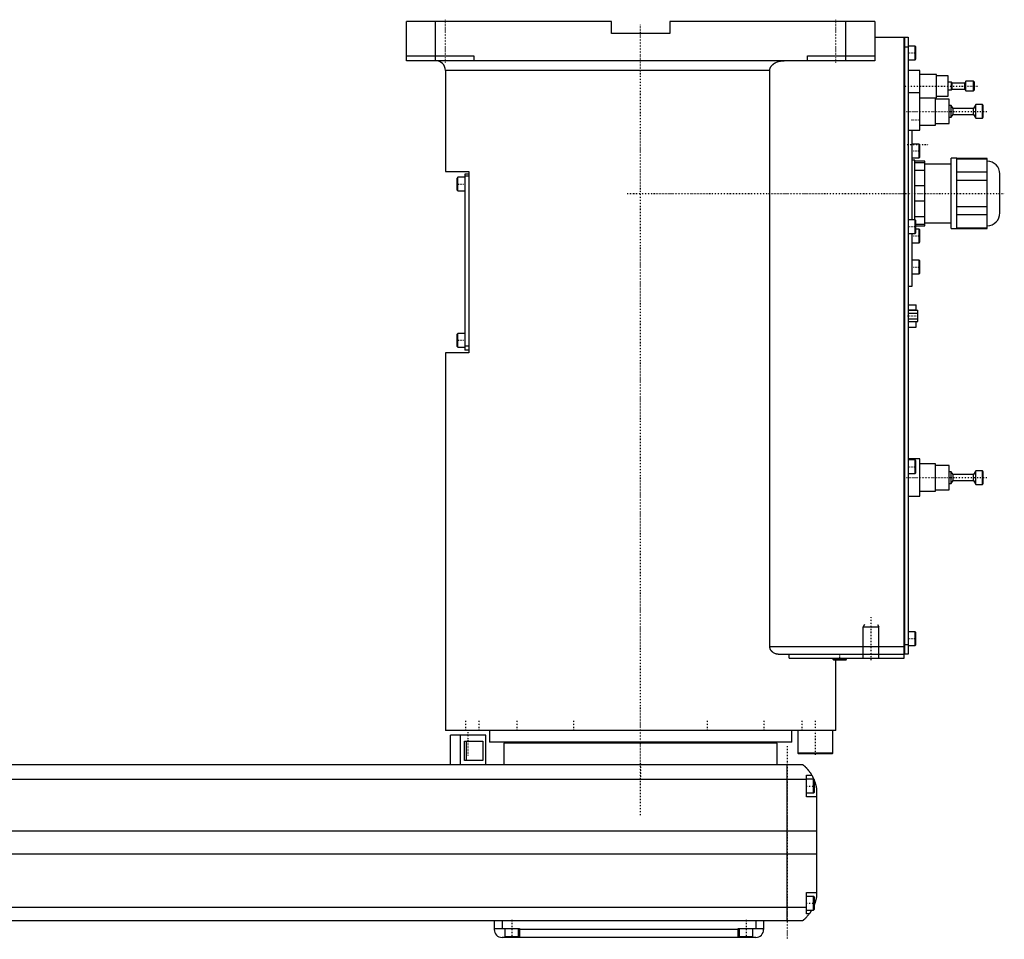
# Model space of a CAD drawing. Extents: x -906 to 186, y -123 to 447.
# Tile 3 of 3: x -318 to 186, y -82 to 389. Entities that reach past the tile are written whole.
import ezdxf

# ---------------------------------------------------------------- set-up
doc = ezdxf.new("R2010")
doc.units = 0
doc.linetypes.add('CENTER', pattern=[1.5, 0.45, -0.5, 0.05, -0.5])
for name, color, linetype in [('AM_0', 7, 'CONTINUOUS'), ('AM_10', 7, 'CONTINUOUS'), ('AM_7', 7, 'CENTER')]:
    doc.layers.add(name, color=color, linetype=linetype)

msp = doc.modelspace()

# ---------------------------------------------------------------- linework, layer by layer
at = {"layer": 'AM_0', "color": 7, "linetype": 'CONTINUOUS'}
for p, q in [((-120, 368), (-120, 388)), ((-15, 388), (-120, 388)), ((-105, 368), (-105, 388)), ((-15, 382), (-15, 388)), ((15, 388), (15, 382)), ((120, 388), (15, 388)), ((105, 368), (105, 388)), ((120, 388), (120, 368)), ((15, 382), (-15, 382)), ((120, 380), (135, 380)), ((135, 62), (135, 380)), ((135, 379.95), (135.05, 379.95)), ((135.05, 380), (135.05, 64)), ((135.05, 380), (137, 380)), ((137, 380), (137, 64)), ((135, 374.95), (135.05, 374.95)), ((137, 375), (135.05, 375)), ((140.6, 375.5), (137, 375.5)), ((141, 375.1), (140.6, 375.5)), ((140.6, 368.5), (140.6, 375.5)), ((141, 368.9), (141, 375.1)), ((-120, 370.5), (-85.5, 370.5)), ((-85.5, 370.5), (-85.5, 368)), ((85.5, 368), (85.5, 370.5)), ((85.5, 370.5), (120, 370.5)), ((137, 368.5), (140.6, 368.5)), ((140.6, 368.5), (141, 368.9)), ((120, 368), (-120, 368)), ((-100, 363), (-100, 311.3)), ((66.14, 363), (-100, 363)), ((66.14, 68), (66.14, 363)), ((143, 363), (137, 363)), ((143, 332.5), (143, 363)), ((151.5, 361), (143, 361)), ((151.5, 349), (151.5, 361)), ((157.5, 360.25), (151.5, 360.25)), ((157.5, 349.75), (157.5, 360.25)), ((159.2, 357), (157.5, 357)), ((159.5, 356.5), (159.2, 357)), ((159.2, 353), (159.2, 357)), ((159.2, 353), (159.5, 353.5)), ((166, 356.5), (159.5, 356.5)), ((159.5, 353.5), (159.5, 356.5)), ((159.5, 353.5), (166, 353.5)), ((166.6, 357.5), (166, 356.5)), ((166, 353.5), (166, 356.5)), ((166, 353.5), (166.6, 352.5)), ((170.5, 357.5), (166.6, 357.5)), ((166.6, 352.5), (166.6, 357.5)), ((171, 357), (170.5, 357.5)), ((170.5, 352.5), (170.5, 357.5)), ((171, 353), (171, 357)), ((143, 351.5), (137, 351.5)), ((143, 349), (151.5, 349)), ((151, 335), (151, 349)), ((158, 348.25), (151, 348.25)), ((151.5, 349.75), (157.5, 349.75)), ((157.5, 353), (159.2, 353)), ((158, 335.75), (158, 348.25)), ((166.6, 352.5), (170.5, 352.5)), ((170.5, 352.5), (171, 353)), ((159.1, 345), (158, 345)), ((160, 343.5), (159.1, 345)), ((159.1, 339), (159.1, 345)), ((170.5, 343.5), (160, 343.5)), ((160, 340.5), (160, 343.5)), ((171.7, 345.5), (170.5, 343.5)), ((170.5, 340.5), (170.5, 343.5)), ((175, 345.5), (171.7, 345.5)), ((171.7, 338.5), (171.7, 345.5)), ((175.5, 345), (175, 345.5)), ((175, 338.5), (175, 345.5)), ((175.5, 339), (175.5, 345)), ((158, 339), (159.1, 339)), ((159.1, 339), (160, 340.5)), ((160, 340.5), (170.5, 340.5)), ((170.5, 340.5), (171.7, 338.5)), ((171.7, 338.5), (175, 338.5)), ((175, 338.5), (175.5, 339)), ((143, 335), (151, 335)), ((151, 335.75), (158, 335.75)), ((137, 332.5), (143, 332.5)), ((139, 286.5), (139, 332.5)), ((142.6, 325.25), (139, 325.25)), ((143, 324.85), (142.6, 325.25)), ((142.6, 318.25), (142.6, 325.25)), ((143, 318.65), (143, 324.85)), ((139, 318.25), (142.6, 318.25)), ((142.6, 318.25), (143, 318.65)), ((162, 318), (159, 318)), ((159, 282), (159, 318)), ((162, 282), (162, 318)), ((177.5, 317.88), (162, 317.88)), ((162, 317.73), (177.5, 317.73)), ((177.5, 282.12), (177.5, 317.88)), ((140.5, 317), (139, 317)), ((140.5, 286.49), (140.5, 317)), ((145.5, 316.5), (140.5, 316.5)), ((140.5, 315.87), (145.5, 315.87)), ((145.5, 283.5), (145.5, 316.5)), ((159, 315), (145.5, 315)), ((-100, 311.3), (-88, 311.3)), ((-93.6, 308.3), (-94, 307.9)), ((-94, 301.7), (-94, 307.9)), ((-90, 308.3), (-93.6, 308.3)), ((-93.6, 301.3), (-93.6, 308.3)), ((-88, 309.8), (-90, 309.8)), ((-90, 309.8), (-90, 219.8)), ((-88, 308.8), (-90, 308.8)), ((-88, 311.3), (-88, 218.3)), ((145.5, 311.84), (140.5, 311.84)), ((177.5, 310.85), (162, 310.85)), ((184, 290), (184, 310)), ((140.5, 304.03), (145.5, 304.03)), ((162, 306.88), (177.5, 306.88)), ((-94, 301.7), (-93.6, 301.3)), ((-93.6, 301.3), (-90, 301.3)), ((145.5, 295.97), (140.5, 295.97)), ((177.5, 293.12), (162, 293.12)), ((140.5, 288.16), (145.5, 288.16)), ((162, 289.15), (177.5, 289.15)), ((140.6, 286.5), (137, 286.5)), ((141, 286.1), (140.6, 286.5)), ((140.6, 279.5), (140.6, 286.5)), ((141, 279.9), (141, 286.1)), ((145.5, 284.13), (141, 284.13)), ((141, 283.5), (145.5, 283.5)), ((145.5, 285), (159, 285)), ((137, 279.5), (140.6, 279.5)), ((139, 252.5), (139, 279.5)), ((140.6, 279.5), (141, 279.9)), ((142.6, 281.75), (141, 281.75)), ((143, 281.35), (142.6, 281.75)), ((142.6, 274.75), (142.6, 281.75)), ((143, 275.15), (143, 281.35)), ((159, 282), (162, 282)), ((177.5, 282.27), (162, 282.27)), ((162, 282.12), (177.5, 282.12)), ((139, 274.75), (142.6, 274.75)), ((142.6, 274.75), (143, 275.15)), ((142.6, 265.83), (139, 265.83)), ((143, 265.43), (142.6, 265.83)), ((142.6, 258.83), (142.6, 265.83)), ((143, 259.23), (143, 265.43)), ((139, 258.83), (142.6, 258.83)), ((142.6, 258.83), (143, 259.23)), ((137, 252.5), (139, 252.5)), ((137, 243), (141.1, 243)), ((141.1, 240.19), (141.1, 243)), ((137, 240.47), (141.1, 240.47)), ((137, 240.19), (142, 240.19)), ((137, 238.74), (142, 238.74)), ((142, 234.41), (142, 240.19)), ((137, 235.86), (142, 235.86)), ((137, 234.41), (142, 234.41)), ((141.1, 231.6), (141.1, 234.41)), ((-93.6, 228.3), (-94, 227.9)), ((-94, 221.7), (-94, 227.9)), ((-90, 228.3), (-93.6, 228.3)), ((-93.6, 221.3), (-93.6, 228.3)), ((137, 231.6), (141.1, 231.6)), ((-100, 218.3), (-100, 25)), ((-88, 218.3), (-100, 218.3)), ((-94, 221.7), (-93.6, 221.3)), ((-93.6, 221.3), (-90, 221.3)), ((-88, 221.8), (-90, 221.8)), ((-88, 219.8), (-90, 219.8)), ((143, 164), (137, 164)), ((140.6, 163.5), (137, 163.5)), ((141, 163.1), (140.6, 163.5)), ((140.6, 156.5), (140.6, 163.5)), ((141, 156.9), (141, 163.1)), ((143, 145), (143, 164)), ((151, 161.5), (143, 161.5)), ((151, 147.5), (151, 161.5)), ((137, 156.5), (140.6, 156.5)), ((140.6, 156.5), (141, 156.9)), ((158, 160.75), (151, 160.75)), ((158, 148.25), (158, 160.75)), ((159.1, 157.5), (158, 157.5)), ((160, 156), (159.1, 157.5)), ((159.1, 151.5), (159.1, 157.5)), ((171.7, 158), (170.5, 156)), ((175, 158), (171.7, 158)), ((171.7, 151), (171.7, 158)), ((175.5, 157.5), (175, 158)), ((175, 151), (175, 158)), ((175.5, 151.5), (175.5, 157.5)), ((158, 151.5), (159.1, 151.5)), ((159.1, 151.5), (160, 153)), ((170.5, 156), (160, 156)), ((160, 153), (160, 156)), ((160, 153), (170.5, 153)), ((170.5, 153), (170.5, 156)), ((170.5, 153), (171.7, 151)), ((175, 151), (175.5, 151.5)), ((143, 147.5), (151, 147.5)), ((151, 148.25), (158, 148.25)), ((171.7, 151), (175, 151)), ((137, 145), (143, 145)), ((140.6, 75.5), (137, 75.5)), ((141, 75.1), (140.6, 75.5)), ((140.6, 68.5), (140.6, 75.5)), ((141, 68.9), (141, 75.1)), ((66.14, 68), (135, 68)), ((135, 69.05), (135.05, 69.05)), ((135.05, 69), (137, 69)), ((137, 68.5), (140.6, 68.5)), ((140.6, 68.5), (141, 68.9)), ((70.42, 64), (135, 64)), ((75.99, 62), (75.99, 64)), ((75.99, 62), (135, 62)), ((98.5, 62), (98.5, 61.4)), ((98.5, 61.4), (98.9, 61)), ((105.5, 61.4), (98.5, 61.4)), ((105.1, 61), (98.9, 61)), ((100, 25), (100, 61)), ((105.1, 61), (105.5, 61.4)), ((105.5, 61.4), (105.5, 62)), ((135, 64.05), (135.05, 64.05)), ((137, 64), (135.05, 64)), ((100, 25), (-100, 25)), ((-97.35, 7.5), (-97.35, 22.5)), ((-79.35, 22.5), (-97.35, 22.5)), ((-92.35, 7.5), (-92.35, 22.5)), ((-88.79, 25.01), (-88.79, 25)), ((-79.35, 7.5), (-79.35, 22.5)), ((-77.5, 25), (-77.5, 19)), ((40.35, 25), (40.35, 25)), ((77.5, 19), (77.5, 25)), ((80.5, 25), (80.5, 13.4)), ((88.79, 25), (88.79, 25.01)), ((98.5, 13.4), (98.5, 25)), ((-90.27, 19.5), (-80.84, 19.5)), ((-90.27, 9.5), (-90.27, 19.5)), ((-89.16, 9.5), (-89.16, 19.5)), ((-80.84, 19.5), (-80.84, 9.5)), ((77.5, 19), (-77.5, 19)), ((-70, 18.5), (-70, 7.5)), ((70, 18.5), (-70, 18.5)), ((-55, 19), (-55, 18.5)), ((55, 18.5), (55, 19)), ((70, 7.5), (70, 18.5)), ((80.5, 13.4), (80.9, 13)), ((98.5, 13.4), (80.5, 13.4)), ((98.1, 13), (80.9, 13)), ((98.1, 13), (98.5, 13.4)), ((-517, 7.5), (83, 7.5)), ((-80.84, 9.5), (-90.27, 9.5)), ((75, -72.5), (75, 7.5)), ((85, -9), (85, 2)), ((85, 2), (87.65, 2)), ((88.6, 0), (85, 0)), ((89, -0.4), (88.6, 0)), ((88.6, -7), (88.6, 0)), ((85, -0.2), (-519, -0.2)), ((89, -6.6), (89, -0.4)), ((90, -4.5), (90, -60.5)), ((85, -7), (88.6, -7)), ((90, -9), (85, -9)), ((88.6, -7), (89, -6.6)), ((90, -26.54), (-524, -26.54)), ((90, -38.4), (-524, -38.4)), ((85, -69), (85, -58)), ((85, -58), (90, -58)), ((88.6, -60), (85, -60)), ((89, -60.4), (88.6, -60)), ((88.6, -67), (88.6, -60)), ((89, -66.6), (89, -60.4)), ((85, -65.78), (-519, -65.78)), ((85, -67), (88.6, -67)), ((86.34, -69), (85, -69)), ((88.6, -67), (89, -66.6)), ((83, -72.5), (-517, -72.5)), ((-75, -72.5), (-75, -77)), ((-71, -72.5), (-71, -76.5)), ((59, -72.5), (59, -76.5)), ((63, -72.5), (63, -77)), ((-75, -76.5), (-62, -76.5)), ((-69.5, -76.5), (-69.5, -80.5)), ((-69.5, -80.5), (-62.5, -80.5)), ((-66, -81), (-66, -80.5)), ((-62.5, -80.5), (-62.5, -76.5)), ((-62, -76.5), (-62, -81)), ((50, -77), (-62, -77)), ((50, -76.5), (63, -76.5)), ((50, -81), (50, -76.5)), ((50.5, -76.5), (50.5, -80.5)), ((50.5, -80.5), (57.5, -80.5)), ((54, -81), (54, -80.5)), ((57.5, -80.5), (57.5, -76.5)), ((59, -81), (-71, -81))]:
    msp.add_line(p, q, dxfattribs=at)
for points in [[(66.14, 363, 0), (66.14, 363.04, 0), (66.15, 363.13, 0), (66.15, 363.22, 0), (66.15, 363.26, 0), (66.16, 363.31, 0), (66.17, 363.4, 0), (66.18, 363.49, 0), (66.19, 363.58, 0), (66.21, 363.67, 0), (66.23, 363.76, 0), (66.24, 363.8, 0), (66.25, 363.85, 0), (66.28, 363.94, 0), (66.3, 364.02, 0), (66.33, 364.11, 0), (66.36, 364.2, 0), (66.4, 364.28, 0), (66.41, 364.32, 0), (66.43, 364.37, 0), (66.47, 364.45, 0), (66.5, 364.53, 0), (66.52, 364.57, 0), (66.54, 364.6, 0), (66.58, 364.68, 0), (66.62, 364.76, 0), (66.65, 364.79, 0), (66.67, 364.83, 0), (66.71, 364.91, 0), (66.76, 364.98, 0), (66.81, 365.06, 0), (66.86, 365.13, 0), (66.92, 365.21, 0), (66.94, 365.24, 0), (66.97, 365.28, 0), (67.03, 365.35, 0), (67.09, 365.42, 0), (67.15, 365.49, 0), (67.21, 365.56, 0), (67.27, 365.63, 0), (67.3, 365.67, 0), (67.33, 365.7, 0), (67.4, 365.77, 0), (67.46, 365.83, 0), (67.53, 365.89, 0), (67.6, 365.96, 0), (67.66, 366.02, 0), (67.7, 366.05, 0), (67.73, 366.08, 0), (67.8, 366.13, 0), (67.87, 366.19, 0), (67.93, 366.24, 0), (68, 366.29, 0), (68.07, 366.35, 0), (68.11, 366.37, 0), (68.14, 366.4, 0), (68.21, 366.45, 0), (68.29, 366.5, 0), (68.36, 366.55, 0), (68.44, 366.6, 0), (68.51, 366.65, 0), (68.55, 366.67, 0), (68.59, 366.7, 0), (68.67, 366.74, 0), (68.75, 366.79, 0), (68.79, 366.81, 0), (68.83, 366.84, 0), (68.91, 366.88, 0), (68.99, 366.93, 0), (69.03, 366.95, 0), (69.07, 366.97, 0), (69.16, 367.01, 0), (69.24, 367.05, 0), (69.53, 367.19, 0), (70.04, 367.4, 0), (70.53, 367.56, 0), (71.05, 367.7, 0), (71.59, 367.82, 0), (71.86, 367.87, 0), (72.14, 367.91, 0), (72.69, 367.97, 0), (73.23, 368, 0), (73.48, 368, 0)], [(70.42, 64, 0), (70.27, 64, 0), (69.97, 64.02, 0), (69.66, 64.07, 0), (69.5, 64.1, 0), (69.34, 64.14, 0), (69.03, 64.24, 0), (68.72, 64.36, 0), (68.41, 64.5, 0), (68.12, 64.67, 0), (67.83, 64.86, 0), (67.69, 64.97, 0), (67.67, 64.99, 0), (67.62, 65.02, 0), (67.58, 65.06, 0), (67.55, 65.08, 0), (67.53, 65.1, 0), (67.49, 65.14, 0), (67.45, 65.17, 0), (67.4, 65.21, 0), (67.36, 65.25, 0), (67.32, 65.3, 0), (67.3, 65.32, 0), (67.28, 65.34, 0), (67.24, 65.38, 0), (67.2, 65.42, 0), (67.16, 65.47, 0), (67.12, 65.51, 0), (67.08, 65.56, 0), (67.06, 65.58, 0), (67.04, 65.6, 0), (67, 65.65, 0), (66.96, 65.7, 0), (66.92, 65.75, 0), (66.88, 65.8, 0), (66.84, 65.86, 0), (66.83, 65.88, 0), (66.81, 65.91, 0), (66.77, 65.96, 0), (66.74, 66.02, 0), (66.7, 66.07, 0), (66.67, 66.13, 0), (66.63, 66.19, 0), (66.62, 66.22, 0), (66.6, 66.25, 0), (66.57, 66.31, 0), (66.54, 66.37, 0), (66.51, 66.43, 0), (66.48, 66.49, 0), (66.45, 66.55, 0), (66.44, 66.58, 0), (66.42, 66.61, 0), (66.4, 66.68, 0), (66.37, 66.74, 0), (66.36, 66.77, 0), (66.35, 66.81, 0), (66.33, 66.87, 0), (66.31, 66.94, 0), (66.3, 66.97, 0), (66.29, 67, 0), (66.27, 67.07, 0), (66.25, 67.14, 0), (66.23, 67.21, 0), (66.22, 67.27, 0), (66.21, 67.34, 0), (66.2, 67.38, 0), (66.19, 67.41, 0), (66.18, 67.48, 0), (66.17, 67.55, 0), (66.16, 67.62, 0), (66.16, 67.69, 0), (66.15, 67.76, 0), (66.15, 67.79, 0), (66.15, 67.83, 0), (66.15, 67.9, 0), (66.14, 67.97, 0), (66.14, 68, 0)], [(83, 7.5, 0), (83, 7.5, 0), (83, 7.5, 0), (83, 7.5, 0), (83.01, 7.5, 0), (83.01, 7.49, 0), (83.01, 7.49, 0), (83.02, 7.49, 0), (83.02, 7.48, 0), (83.03, 7.47, 0), (83.04, 7.47, 0), (83.05, 7.46, 0), (83.05, 7.46, 0), (83.06, 7.45, 0), (83.08, 7.44, 0), (83.09, 7.42, 0), (83.11, 7.41, 0), (83.12, 7.4, 0), (83.13, 7.39, 0), (83.14, 7.38, 0), (83.16, 7.37, 0), (83.18, 7.35, 0), (83.19, 7.34, 0), (83.2, 7.33, 0), (83.23, 7.31, 0), (83.25, 7.29, 0), (83.27, 7.28, 0), (83.28, 7.27, 0), (83.3, 7.24, 0), (83.33, 7.22, 0), (83.36, 7.2, 0), (83.39, 7.17, 0), (83.42, 7.14, 0), (83.44, 7.13, 0), (83.46, 7.11, 0), (83.49, 7.08, 0), (83.52, 7.05, 0), (83.56, 7.02, 0), (83.6, 6.99, 0), (83.63, 6.96, 0), (83.65, 6.94, 0), (83.67, 6.92, 0), (83.71, 6.89, 0), (83.75, 6.85, 0), (83.79, 6.81, 0), (83.83, 6.77, 0), (83.88, 6.74, 0), (83.9, 6.72, 0), (83.92, 6.69, 0), (83.96, 6.65, 0), (84.01, 6.61, 0), (84.06, 6.57, 0), (84.1, 6.52, 0), (84.15, 6.48, 0), (84.17, 6.46, 0), (84.2, 6.43, 0), (84.25, 6.39, 0), (84.29, 6.34, 0), (84.34, 6.29, 0), (84.39, 6.24, 0), (84.44, 6.19, 0), (84.47, 6.17, 0), (84.49, 6.14, 0), (84.54, 6.09, 0), (84.6, 6.04, 0), (84.62, 6.01, 0), (84.65, 5.98, 0), (84.7, 5.93, 0), (84.75, 5.87, 0), (84.78, 5.85, 0), (84.81, 5.82, 0), (84.86, 5.76, 0), (84.91, 5.71, 0), (84.97, 5.65, 0), (85.02, 5.59, 0), (85.07, 5.53, 0), (85.1, 5.5, 0), (85.13, 5.47, 0), (85.18, 5.41, 0), (85.24, 5.35, 0), (85.29, 5.28, 0), (85.35, 5.22, 0), (85.41, 5.16, 0), (85.43, 5.12, 0), (85.46, 5.09, 0), (85.52, 5.02, 0), (85.58, 4.96, 0), (85.63, 4.89, 0), (85.69, 4.82, 0), (85.75, 4.75, 0), (85.78, 4.72, 0), (85.81, 4.68, 0), (85.86, 4.61, 0), (85.92, 4.54, 0), (85.98, 4.46, 0), (86.04, 4.39, 0), (86.1, 4.32, 0), (86.13, 4.28, 0), (86.15, 4.24, 0), (86.21, 4.16, 0), (86.27, 4.09, 0), (86.33, 4.01, 0), (86.39, 3.93, 0), (86.45, 3.85, 0), (86.48, 3.81, 0), (86.51, 3.77, 0), (86.56, 3.69, 0), (86.62, 3.61, 0), (86.65, 3.57, 0), (86.68, 3.52, 0), (86.74, 3.44, 0), (86.8, 3.36, 0), (86.83, 3.32, 0), (86.85, 3.27, 0), (86.91, 3.19, 0), (86.97, 3.1, 0), (87.02, 3.02, 0), (87.08, 2.93, 0), (87.14, 2.84, 0), (87.16, 2.8, 0), (87.19, 2.76, 0), (87.25, 2.67, 0), (87.3, 2.58, 0), (87.49, 2.27, 0), (87.65, 2, 0)], [(87.65, 2, 0), (87.65, 2, 0), (87.66, 1.98, 0), (87.67, 1.96, 0), (87.68, 1.94, 0), (87.7, 1.91, 0), (87.73, 1.86, 0), (87.77, 1.79, 0), (87.82, 1.7, 0), (87.87, 1.6, 0), (87.93, 1.49, 0), (87.96, 1.43, 0), (88, 1.36, 0), (88.07, 1.23, 0), (88.14, 1.08, 0), (88.22, 0.92, 0), (88.31, 0.76, 0), (88.39, 0.58, 0), (88.43, 0.49, 0), (88.47, 0.4, 0), (88.56, 0.21, 0), (88.65, 0.01, 0), (88.69, -0.09, 0)], [(89, -0.86, 0), (89.03, -0.95, 0), (89.1, -1.14, 0), (89.17, -1.33, 0), (89.21, -1.43, 0), (89.24, -1.52, 0), (89.31, -1.72, 0), (89.37, -1.92, 0), (89.43, -2.13, 0), (89.49, -2.33, 0), (89.55, -2.54, 0), (89.58, -2.64, 0), (89.61, -2.74, 0), (89.66, -2.95, 0), (89.72, -3.15, 0), (89.77, -3.36, 0), (89.81, -3.56, 0), (89.86, -3.77, 0), (89.88, -3.87, 0), (89.9, -3.97, 0), (89.94, -4.18, 0), (89.98, -4.39, 0), (90, -4.5, 0)], [(90, -60.5, 0), (89.98, -60.59, 0), (89.95, -60.78, 0), (89.91, -60.97, 0), (89.89, -61.07, 0), (89.87, -61.17, 0), (89.83, -61.37, 0), (89.78, -61.57, 0), (89.73, -61.78, 0), (89.68, -61.99, 0), (89.63, -62.2, 0), (89.6, -62.3, 0), (89.57, -62.41, 0), (89.51, -62.61, 0), (89.45, -62.82, 0), (89.38, -63.03, 0), (89.32, -63.24, 0), (89.25, -63.44, 0), (89.22, -63.54, 0), (89.18, -63.64, 0), (89.11, -63.84, 0), (89.04, -64.04, 0), (89, -64.14, 0)], [(86.34, -69, 0), (86.2, -69.19, 0), (85.92, -69.55, 0), (85.64, -69.89, 0), (85.5, -70.05, 0), (85.36, -70.21, 0), (85.1, -70.51, 0), (84.84, -70.78, 0), (84.59, -71.04, 0), (84.45, -71.19, 0), (84.41, -71.23, 0), (84.37, -71.27, 0), (84.35, -71.29, 0), (84.33, -71.31, 0), (84.29, -71.34, 0), (84.25, -71.38, 0), (84.21, -71.42, 0), (84.17, -71.45, 0), (84.14, -71.49, 0), (84.12, -71.51, 0), (84.1, -71.53, 0), (84.06, -71.56, 0), (84.03, -71.6, 0), (84.01, -71.61, 0), (83.99, -71.63, 0), (83.96, -71.66, 0), (83.92, -71.69, 0), (83.9, -71.71, 0), (83.89, -71.73, 0), (83.85, -71.76, 0), (83.82, -71.79, 0), (83.79, -71.82, 0), (83.75, -71.85, 0), (83.72, -71.88, 0), (83.71, -71.89, 0), (83.69, -71.91, 0), (83.66, -71.93, 0), (83.63, -71.96, 0), (83.6, -71.99, 0), (83.57, -72.01, 0), (83.54, -72.04, 0), (83.53, -72.05, 0), (83.52, -72.06, 0), (83.49, -72.09, 0), (83.46, -72.11, 0), (83.44, -72.13, 0), (83.41, -72.15, 0), (83.39, -72.17, 0), (83.38, -72.18, 0), (83.37, -72.19, 0), (83.34, -72.21, 0), (83.32, -72.23, 0), (83.3, -72.25, 0), (83.28, -72.27, 0), (83.26, -72.28, 0), (83.25, -72.29, 0), (83.24, -72.3, 0), (83.22, -72.31, 0), (83.2, -72.33, 0), (83.19, -72.34, 0), (83.17, -72.36, 0), (83.16, -72.37, 0), (83.15, -72.38, 0), (83.14, -72.38, 0), (83.13, -72.39, 0), (83.11, -72.41, 0), (83.11, -72.41, 0), (83.1, -72.42, 0), (83.09, -72.43, 0), (83.08, -72.43, 0), (83.07, -72.44, 0), (83.07, -72.44, 0), (83.06, -72.45, 0), (83.05, -72.46, 0), (83.04, -72.46, 0), (83.04, -72.47, 0), (83.03, -72.48, 0), (83.03, -72.48, 0), (83.02, -72.48, 0), (83.02, -72.49, 0), (83.01, -72.49, 0), (83, -72.5, 0), (83, -72.5, 0)], [(87.65, -67, 0), (87.59, -67.1, 0), (87.48, -67.29, 0), (87.37, -67.47, 0), (87.32, -67.55, 0), (87.27, -67.64, 0), (87.16, -67.8, 0), (87.06, -67.96, 0), (86.96, -68.11, 0), (86.87, -68.25, 0), (86.78, -68.38, 0), (86.74, -68.44, 0), (86.7, -68.5, 0), (86.62, -68.61, 0), (86.55, -68.71, 0), (86.49, -68.79, 0), (86.44, -68.86, 0), (86.4, -68.92, 0), (86.38, -68.94, 0), (86.37, -68.96, 0), (86.35, -68.98, 0), (86.34, -69, 0), (86.34, -69, 0)]]:
    msp.add_polyline3d(points, dxfattribs=at)
for centre, radius, start, end in [((-105, 363), 5, 0, 90), ((177.5, 310), 6.5, 0, 90), ((177.5, 290), 6.5, 270, 0), ((-71, -77), 4, 180, 270), ((59, -77), 4, 270, 0)]:
    msp.add_arc(centre, radius, start, end, dxfattribs=at)
at = {"layer": 'AM_10', "color": 7, "linetype": 'CONTINUOUS'}
for p, q in [((114.68, 79.17), (114, 78)), ((114, 62), (114, 78)), ((114, 78), (122, 78)), ((121.32, 79.17), (122, 78)), ((122, 62), (122, 78))]:
    msp.add_line(p, q, dxfattribs=at)
at = {"layer": 'AM_7', "color": 4, "linetype": 'CENTER'}
for p, q in [((-100, 367), (-100, 389)), ((100, 367), (100, 389)), ((0, -18.4), (0, 386.4)), ((136.8, 372), (141.2, 372)), ((135.3, 355), (172.7, 355)), ((135.07, 342), (177.43, 342)), ((138.8, 337.67), (143.2, 337.67)), ((136.5, 325), (147.5, 325)), ((138.8, 321.75), (143.2, 321.75)), ((-94.2, 304.8), (-89.8, 304.8)), ((-6.95, 300), (186.25, 300)), ((136.8, 283), (141.2, 283)), ((138.8, 278.25), (143.2, 278.25)), ((138.8, 262.33), (143.2, 262.33)), ((136.75, 237.3), (142.25, 237.3)), ((-94.2, 224.8), (-89.8, 224.8)), ((136.8, 160), (141.2, 160)), ((135.07, 154.5), (177.43, 154.5)), ((118, 61), (118, 83)), ((136.8, 72), (141.2, 72)), ((102, 60.85), (102, 64.15)), ((-89.5, 24.75), (-89.5, 30.25)), ((-82.69, 24.75), (-82.69, 30.25)), ((-63.29, 24.75), (-63.29, 30.25)), ((-34.25, 24.75), (-34.25, 30.25)), ((34.25, 24.75), (34.25, 30.25)), ((63.29, 24.75), (63.29, 30.25)), ((82.69, 24.75), (82.69, 30.25)), ((89.5, 12.4), (89.5, 30.25)), ((-88.6, 24.05), (-88.6, 11.95)), ((75, 17), (75, -82)), ((0, 7.88), (0, -0.38)), ((84.8, -3.5), (89.2, -3.5)), ((84.8, -63.5), (89.2, -63.5)), ((-66, -72.1), (-66, -80.9)), ((54, -72.1), (54, -80.9))]:
    msp.add_line(p, q, dxfattribs=at)

doc.saveas('drawing.dxf')
